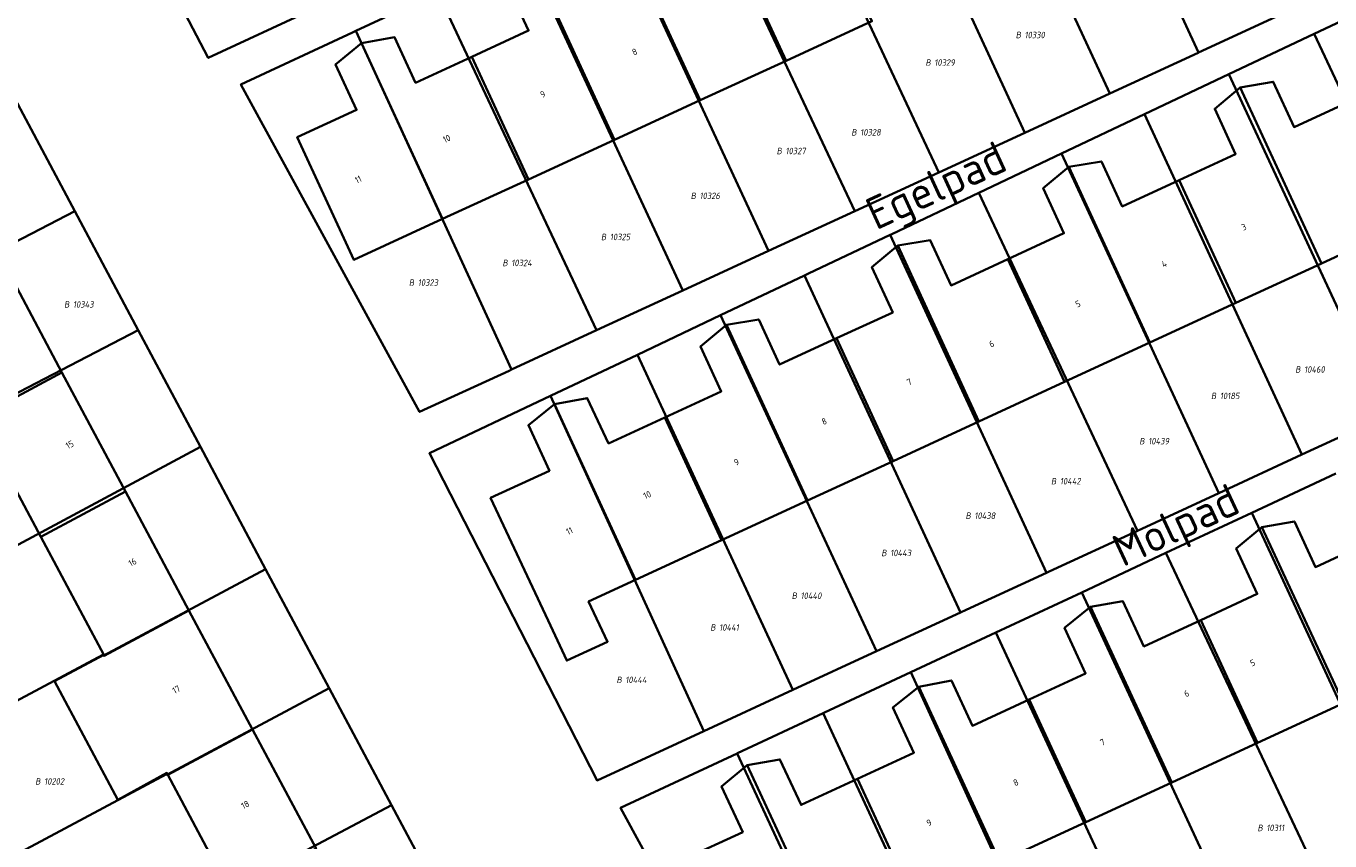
# Model space of a CAD drawing. Header units: metres. Extents: x 154989 to 155512, y 461341 to 461832.
# Tile 17 of 46: x 155253 to 155325, y 461486 to 461531. Entities that reach past the tile are written whole.
import ezdxf
from ezdxf.enums import TextEntityAlignment as Align
from ezdxf.lldxf.tags import DXFTag

# ---------------------------------------------------------------- set-up
doc = ezdxf.new("R2010")
doc.units = ezdxf.units.M
doc.layers.add('B-WE-KG-GRENS_PERCEEL-S', color=150, linetype='Continuous', lineweight=25, true_color=0x007fff, plot=False)
for name, color, linetype, lineweight in [('B-WE-OG-BEBOUWING-G', 7, 'Continuous', 35), ('B-WE-OG-BEBOUWING_HUISNUMMER-T18', 10, 'Continuous', 18), ('X-XX-AL-T18', 10, 'Continuous', 18)]:
    doc.layers.add(name, color=color, linetype=linetype, lineweight=lineweight)
doc.layers.add('N-WE-KG-GRENS_KADASTRAAL-G', color=150, linetype='KG-KADASTRAAL-SO', lineweight=35, true_color=0x007fff)
doc.styles.add('NLCS-ISO', font='NLCS-ISO.ttf')
doc.styles.add('NLCS-ISO-M1000-T18', font='NLCS-ISO.ttf', dxfattribs={"height": 1.8})
doc.styles.add('NLCS-ISO-M200-T18', font='NLCS-ISO.ttf', dxfattribs={"height": 0.36})
tags = doc.linetypes.add('KG-KADASTRAAL-SO', pattern='A,5.5,-2,["K",Standard,S=1.8,R=0,X=0,Y=-0.9],-2,5.5,-2,[5,NLCS.SHX,S=0.75,R=0,X=0,Y=0],-2', length=19).pattern_tags.tags
tags[6] = DXFTag(74, 10)

# ---------------------------------------------------------------- blocks, each defined once
blk = doc.blocks.new('SKG-PERCEELNUMMER-SO')
at = {"style": 'NLCS-ISO', "oblique": 10, "flags": 1}
for tag, p in [('GEMEENTECODE', (0, 2.55)), ('PERCEELGROOTTE', (0, -2.45))]:
    blk.add_attdef(tag, text='', height=1.8, dxfattribs=at).set_placement(p, align=Align.MIDDLE_CENTER)
at = {"style": 'NLCS-ISO', "oblique": 10}
blk.add_attdef('SECTIE', text='', height=1.8, dxfattribs=at).set_placement((-0.5, 0), align=Align.MIDDLE_RIGHT)
blk.add_attdef('PERCEELNUMMER', text='', height=1.8, dxfattribs=at).set_placement((0.5, 0), align=Align.MIDDLE_LEFT)

msp = doc.modelspace()

# ---------------------------------------------------------------- linework, layer by layer
at = {"layer": 'B-WE-OG-BEBOUWING-G', "flags": 128}
for points in [[(155295.071, 461528.886), (155299.844, 461531.083), (155296.699, 461537.91), (155293.503, 461536.438), (155292.361, 461538.916), (155290.564, 461538.678)], [(155287.154, 461533.513), (155290.298, 461526.689), (155295.071, 461528.886), (155290.564, 461538.678), (155289.132, 461537.498), (155290.3, 461534.962)], [(155290.298, 461526.689), (155287.154, 461533.513), (155284.01, 461532.064), (155282.854, 461534.573), (155281.022, 461534.274), (155285.525, 461524.492)], [(155280.748, 461522.293), (155285.525, 461524.492), (155281.022, 461534.274), (155279.588, 461533.091), (155280.753, 461530.564), (155277.606, 461529.114)], [(155271.471, 461529.871), (155275.971, 461520.094), (155280.748, 461522.293), (155277.606, 461529.114), (155274.472, 461527.669), (155273.308, 461530.198)], [(155271.471, 461529.871), (155270.029, 461528.687), (155271.194, 461526.159), (155267.895, 461524.64), (155271.04, 461517.825), (155275.971, 461520.094)], [(155320.322, 461527.405), (155318.903, 461526.219), (155320.065, 461523.703), (155316.92, 461522.252), (155320.071, 461515.426), (155324.836, 461517.625)], [(155324.836, 461517.625), (155329.641, 461519.843), (155326.49, 461526.67), (155323.319, 461525.206), (155322.158, 461527.721), (155320.322, 461527.405)], [(155307.4, 461517.857), (155310.551, 461511.032), (155315.306, 461513.227), (155310.802, 461522.984), (155309.369, 461521.801), (155310.524, 461519.299)], [(155320.071, 461515.426), (155316.92, 461522.252), (155313.763, 461520.794), (155312.609, 461523.295), (155310.802, 461522.984), (155315.306, 461513.227)], [(155301.027, 461506.637), (155305.796, 461508.838), (155301.286, 461518.611), (155299.844, 461517.409), (155301.001, 461514.903), (155297.877, 461513.461)], [(155310.551, 461511.032), (155307.4, 461517.857), (155304.249, 461516.403), (155303.093, 461518.908), (155301.286, 461518.611), (155305.796, 461508.838)], [(155250.1, 461509.04), (155254.812, 461511.555), (155251.28, 461518.172), (155246.569, 461515.657), (155246.492, 461515.802), (155242.151, 461513.499), (155243.313, 461511.445), (155247.6, 461513.725)], [(155288.33, 461509.054), (155291.48, 461502.231), (155296.258, 461504.436), (155291.753, 461514.2), (155290.317, 461513.005), (155291.472, 461510.504)], [(155297.877, 461513.461), (155294.716, 461512.002), (155293.558, 461514.51), (155291.753, 461514.2), (155296.258, 461504.436), (155301.027, 461506.637)], [(155250.1, 461509.04), (155253.631, 461502.423), (155258.343, 461504.939), (155254.812, 461511.555)], [(155282.189, 461509.805), (155280.744, 461508.626), (155281.914, 461506.092), (155278.645, 461504.583), (155281.839, 461497.766), (155282.883, 461495.539), (155285.145, 461496.588), (155284.097, 461498.824), (155286.702, 461500.026)], [(155288.33, 461509.054), (155285.207, 461507.612), (155284.023, 461510.14), (155282.189, 461509.805), (155286.702, 461500.026), (155291.48, 461502.231)], [(155261.875, 461498.322), (155258.343, 461504.939), (155253.631, 461502.423), (155257.142, 461495.862), (155257.169, 461495.811)], [(155326.057, 461493.183), (155330.643, 461495.305), (155330.817, 461495.386), (155327.661, 461502.204), (155324.507, 461500.745), (155323.335, 461503.278), (155321.53, 461502.966)], [(155321.53, 461502.966), (155320.105, 461501.768), (155321.271, 461499.248), (155318.13, 461497.795), (155321.285, 461490.975), (155326.057, 461493.183)], [(155265.407, 461491.706), (155261.875, 461498.322), (155257.169, 461495.811), (155257.142, 461495.862), (155254.408, 461494.402), (155257.929, 461487.804), (155260.647, 461489.296), (155260.701, 461489.194)], [(155311.737, 461486.557), (155316.512, 461488.767), (155311.995, 461498.529), (155310.553, 461497.355), (155311.721, 461494.83), (155308.581, 461493.377)], [(155316.512, 461488.767), (155321.285, 461490.975), (155318.13, 461497.795), (155314.966, 461496.331), (155313.804, 461498.842), (155311.995, 461498.529)], [(155306.961, 461484.347), (155302.452, 461494.09), (155301.011, 461492.94), (155302.179, 461490.415), (155299.044, 461488.965), (155302.198, 461482.143)], [(155302.452, 461494.09), (155306.961, 461484.347), (155311.737, 461486.557), (155308.581, 461493.377), (155305.436, 461491.922), (155304.269, 461494.443)], [(155264.224, 461482.573), (155268.939, 461485.09), (155265.407, 461491.706), (155260.701, 461489.194)], [(155297.454, 461479.945), (155292.91, 461489.737), (155291.487, 461488.551), (155292.66, 461486.012), (155289.356, 461484.483), (155292.518, 461477.658)], [(155299.044, 461488.965), (155295.91, 461487.515), (155294.735, 461490.051), (155292.91, 461489.737), (155297.454, 461479.945), (155298.324, 461478.067), (155303.071, 461480.259), (155302.198, 461482.143)]]:
    msp.add_lwpolyline(points, close=True, dxfattribs=at)
at = {"layer": 'N-WE-KG-GRENS_KADASTRAAL-G', "ltscale": 0.2, "flags": 128}
for points in [[(155260.073, 461550.623), (155253.318, 461547.463), (155262.947, 461529.048), (155268.787, 461531.764)], [(155309.242, 461548.321), (155318.003, 461529.341)], [(155304.286, 461546.009), (155313.069, 461527.064)], [(155299.592, 461543.819), (155308.356, 461524.89)], [(155294.729, 461541.551), (155303.56, 461522.678)], [(155290.039, 461539.363), (155298.896, 461520.526)], [(155285.342, 461537.172), (155294.099, 461518.313)], [(155280.592, 461534.956), (155289.332, 461516.114)], [(155330.038, 461533.042), (155324.434, 461530.385)], [(155275.712, 461532.679), (155271.149, 461530.551)], [(155275.712, 461532.679), (155284.541, 461513.904)], [(155318.003, 461529.341), (155322.788, 461531.548)], [(155270.965, 461530.465), (155264.76, 461527.57), (155274.697, 461509.363), (155279.669, 461511.657)], [(155271.149, 461530.551), (155270.965, 461530.465)], [(155279.814, 461511.724), (155271.149, 461530.551)], [(155324.434, 461530.385), (155319.697, 461528.14)], [(155324.434, 461530.385), (155333.345, 461511.424)], [(155313.069, 461527.064), (155317.986, 461529.333)], [(155317.986, 461529.333), (155318.003, 461529.341)], [(155319.697, 461528.14), (155314.998, 461525.912)], [(155319.697, 461528.14), (155328.517, 461509.193)], [(155255.527, 461520.526), (155252.041, 461527.062)], [(155308.356, 461524.89), (155313.069, 461527.064)], [(155314.998, 461525.912), (155310.389, 461523.727)], [(155314.998, 461525.912), (155323.757, 461506.993)], [(155303.56, 461522.678), (155308.356, 461524.89)], [(155310.389, 461523.727), (155305.788, 461521.546)], [(155310.389, 461523.727), (155319.125, 461504.852)], [(155298.896, 461520.526), (155303.56, 461522.678)], [(155305.788, 461521.546), (155300.957, 461519.255)], [(155305.788, 461521.546), (155314.607, 461502.764)], [(155255.527, 461520.526), (155236.162, 461510.478)], [(155259.055, 461513.911), (155255.527, 461520.526)], [(155294.099, 461518.313), (155298.896, 461520.526)], [(155300.856, 461519.207), (155296.311, 461517.053)], [(155300.957, 461519.255), (155300.856, 461519.207)], [(155300.856, 461519.207), (155309.549, 461500.426)], [(155289.332, 461516.114), (155294.099, 461518.313)], [(155296.311, 461517.053), (155296.102, 461516.954)], [(155296.102, 461516.954), (155291.426, 461514.737)], [(155296.102, 461516.954), (155304.773, 461498.219)], [(155284.541, 461513.904), (155289.332, 461516.114)], [(155291.426, 461514.737), (155286.804, 461512.546)], [(155291.426, 461514.737), (155300.1, 461496.059)], [(155259.055, 461513.911), (155239.672, 461503.85)], [(155262.509, 461507.434), (155259.055, 461513.911)], [(155279.814, 461511.724), (155284.541, 461513.904)], [(155286.804, 461512.546), (155281.976, 461510.257)], [(155286.804, 461512.546), (155295.457, 461493.913)], [(155279.669, 461511.657), (155279.814, 461511.724)], [(155281.976, 461510.257), (155275.243, 461507.065), (155284.561, 461488.878), (155290.493, 461491.619)], [(155281.976, 461510.257), (155290.493, 461491.619)], [(155323.757, 461506.993), (155328.517, 461509.193)], [(155243.269, 461497.101), (155262.509, 461507.434)], [(155266.136, 461500.633), (155262.509, 461507.434)], [(155319.125, 461504.852), (155323.757, 461506.993)], [(155325.647, 461505.944), (155320.976, 461503.761)], [(155314.607, 461502.764), (155319.125, 461504.852)], [(155320.976, 461503.761), (155316.19, 461501.524)], [(155329.691, 461484.917), (155320.976, 461503.761)], [(155309.691, 461500.492), (155314.607, 461502.764)], [(155316.19, 461501.524), (155311.509, 461499.337)], [(155316.19, 461501.524), (155325.036, 461482.748)], [(155266.136, 461500.633), (155257.109, 461495.814), (155257.081, 461495.867), (155246.844, 461490.4)], [(155269.67, 461494.006), (155266.136, 461500.633)], [(155305.083, 461498.362), (155309.549, 461500.426)], [(155309.549, 461500.426), (155309.691, 461500.492)], [(155311.509, 461499.337), (155306.744, 461497.111)], [(155311.509, 461499.337), (155320.236, 461480.512)], [(155300.1, 461496.059), (155304.773, 461498.219)], [(155304.773, 461498.219), (155305.083, 461498.362)], [(155306.744, 461497.111), (155302.004, 461494.896)], [(155306.744, 461497.111), (155315.467, 461478.29)], [(155295.457, 461493.913), (155300.1, 461496.059)], [(155302.004, 461494.896), (155297.209, 461492.655)], [(155310.623, 461476.033), (155302.004, 461494.896)], [(155269.67, 461494.006), (155260.646, 461489.189), (155260.623, 461489.233), (155250.383, 461483.766)], [(155273.136, 461487.507), (155269.67, 461494.006)], [(155290.493, 461491.619), (155295.457, 461493.913)], [(155297.127, 461492.617), (155292.364, 461490.391)], [(155297.209, 461492.655), (155297.127, 461492.617)], [(155305.846, 461473.807), (155297.127, 461492.617)], [(155292.353, 461490.386), (155285.874, 461487.359), (155295.798, 461469.125), (155300.955, 461471.528)], [(155292.364, 461490.391), (155292.353, 461490.386)], [(155297.19, 461479.966), (155292.353, 461490.386)], [(155253.839, 461477.288), (155273.136, 461487.507)], [(155276.68, 461480.862), (155273.136, 461487.507)]]:
    msp.add_lwpolyline(points, dxfattribs=at)

# ---------------------------------------------------------------- block references
at = {"layer": 'B-WE-KG-GRENS_PERCEEL-S', "xscale": 0.2, "yscale": 0.2, "zscale": 0.2}
for p, values in [((155308.232, 461530.321), {'PERCEELNUMMER': '10330', 'SECTIE': 'B'}), ((155303.216, 461528.788), {'PERCEELNUMMER': '10329', 'SECTIE': 'B'}), ((155299.095, 461524.91), {'PERCEELNUMMER': '10328', 'SECTIE': 'B'}), ((155294.941, 461523.872), {'PERCEELNUMMER': '10327', 'SECTIE': 'B'}), ((155290.162, 461521.379), {'PERCEELNUMMER': '10326', 'SECTIE': 'B'}), ((155285.177, 461519.094), {'PERCEELNUMMER': '10325', 'SECTIE': 'B'}), ((155279.698, 461517.649), {'PERCEELNUMMER': '10324', 'SECTIE': 'B'}), ((155274.498, 461516.559), {'PERCEELNUMMER': '10323', 'SECTIE': 'B'}), ((155255.328, 461515.344), {'PERCEELNUMMER': '10343', 'SECTIE': 'B'}), ((155323.775, 461511.728), {'PERCEELNUMMER': '10460', 'SECTIE': 'B'}), ((155319.093, 461510.257), {'PERCEELNUMMER': '10185', 'SECTIE': 'B'}), ((155315.107, 461507.739), {'PERCEELNUMMER': '10439', 'SECTIE': 'B'}), ((155310.198, 461505.515), {'PERCEELNUMMER': '10442', 'SECTIE': 'B'}), ((155305.443, 461503.598), {'PERCEELNUMMER': '10438', 'SECTIE': 'B'}), ((155300.764, 461501.527), {'PERCEELNUMMER': '10443', 'SECTIE': 'B'}), ((155295.779, 461499.149), {'PERCEELNUMMER': '10440', 'SECTIE': 'B'}), ((155291.253, 461497.385), {'PERCEELNUMMER': '10441', 'SECTIE': 'B'}), ((155286.037, 461494.47), {'PERCEELNUMMER': '10444', 'SECTIE': 'B'}), ((155253.723, 461488.827), {'PERCEELNUMMER': '10202', 'SECTIE': 'B'}), ((155321.676, 461486.239), {'PERCEELNUMMER': '10311', 'SECTIE': 'B'})]:
    msp.add_blockref('SKG-PERCEELNUMMER-SO', p, dxfattribs=at).add_auto_attribs(values)

# ---------------------------------------------------------------- texts
at = {"layer": 'B-WE-OG-BEBOUWING_HUISNUMMER-T18', "style": 'NLCS-ISO-M200-T18'}
for s, rotation, p in [('8', 24.8, (155286.654, 461529.385)), ('9', 24.8, (155281.548, 461527.028)), ('10', 24.8, (155276.204, 461524.561)), ('11', 24.8, (155271.284, 461522.29)), ('3', 24.8, (155320.528, 461519.646)), ('4', 24.8, (155316.094, 461517.593)), ('5', 24.8, (155311.299, 461515.374)), ('6', 24.8, (155306.501, 461513.152)), ('7', 24.8, (155301.923, 461511.032)), ('8', 24.8, (155297.193, 461508.842)), ('15', 28.1, (155255.245, 461507.547)), ('9', 24.8, (155292.318, 461506.585)), ('10', 24.8, (155287.353, 461504.754)), ('11', 24.8, (155283.029, 461502.752)), ('16', 28.1, (155258.734, 461501.013)), ('5', 24.9, (155321.014, 461495.419)), ('17', 28.1, (155261.171, 461493.937)), ('6', 24.8, (155317.339, 461493.716)), ('7', 24.9, (155312.668, 461491.003)), ('8', 24.8, (155307.847, 461488.768)), ('18', 28.1, (155265.004, 461487.529)), ('9', 24.9, (155303.022, 461486.532))]:
    msp.add_text(s, height=0.36, rotation=rotation, dxfattribs=at).set_placement(p, align=Align.MIDDLE)
at = {"layer": 'X-XX-AL-T18', "style": 'NLCS-ISO-M1000-T18'}
for s, rotation, p in [('Egelpad', 24.7, (155303.522, 461521.722)), ('Molpad', 25, (155316.85, 461502.845))]:
    msp.add_text(s, height=1.8, rotation=rotation, dxfattribs=at).set_placement(p, align=Align.MIDDLE)

doc.saveas('drawing.dxf')
